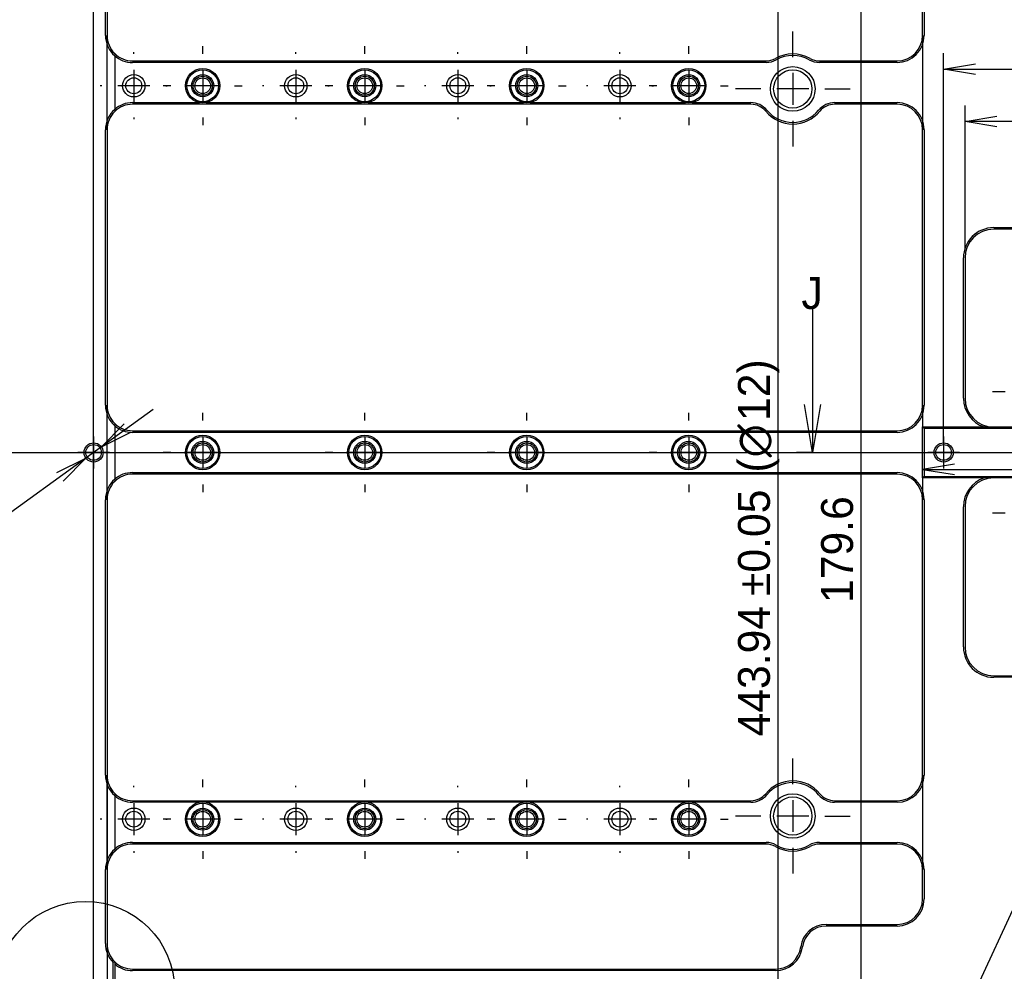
# Model space of a CAD drawing. Extents: x 0 to 826, y -21 to 621.
# Tile 6 of 29: x 192 to 269, y 226 to 300. Entities that reach past the tile are written whole.
import ezdxf
from ezdxf.enums import TextEntityAlignment as Align
from ezdxf.lldxf.tags import DXFTag

# ---------------------------------------------------------------- set-up
doc = ezdxf.new("R2010")
doc.units = 0
doc.layers.get('0').update_dxf_attribs({"linetype": 'CONTINUOUS'})
doc.layers.add('DEFAULT', color=7, linetype='CONTINUOUS')
doc.layers.add('MKA-275630B', color=7, linetype='CONTINUOUS')
doc.styles.add('SEACAD_ARIAL_TTF', font='txt')
doc.styles.add('SEACAD_SOLID_EDGE_ANSI1_SY', font='semeca1.ttf')
tags = doc.linetypes.add('CENTER2', pattern=[28.575, 19.05, -3.175, 3.175, -3.175]).pattern_tags.tags
tags[10:11] = [DXFTag(74, 4), DXFTag(75, 0), DXFTag(340, '0'), DXFTag(46, 0.0), DXFTag(50, 0.0), DXFTag(44, 0.0), DXFTag(45, 0.0)]
tags[8:9] = [DXFTag(74, 4), DXFTag(75, 0), DXFTag(340, '0'), DXFTag(46, 0.0), DXFTag(50, 0.0), DXFTag(44, 0.0), DXFTag(45, 0.0)]
tags[6:7] = [DXFTag(74, 4), DXFTag(75, 0), DXFTag(340, '0'), DXFTag(46, 0.0), DXFTag(50, 0.0), DXFTag(44, 0.0), DXFTag(45, 0.0)]
tags[4:5] = [DXFTag(74, 4), DXFTag(75, 0), DXFTag(340, '0'), DXFTag(46, 0.0), DXFTag(50, 0.0), DXFTag(44, 0.0), DXFTag(45, 0.0)]
tags = doc.linetypes.add('HIDDEN2', pattern=[4.7625, 3.175, -1.5875]).pattern_tags.tags
tags[6:7] = [DXFTag(74, 4), DXFTag(75, 0), DXFTag(340, '0'), DXFTag(46, 0.0), DXFTag(50, 0.0), DXFTag(44, 0.0), DXFTag(45, 0.0)]
tags[4:5] = [DXFTag(74, 4), DXFTag(75, 0), DXFTag(340, '0'), DXFTag(46, 0.0), DXFTag(50, 0.0), DXFTag(44, 0.0), DXFTag(45, 0.0)]
doc.dimstyles.new('JIS', dxfattribs={"dimtxt": 2.5, "dimasz": 2.5, "dimexe": 1.25, "dimexo": 0.75, "dimgap": 1.25, "dimtad": 1, "dimlfac": 0.5, "dimtxsty": 'SEACAD_ARIAL_TTF', "dimsah": 1, "dimcen": 1.25, "dimazin": 3, "dimtfac": 1, "dimtmove": 0, "dimatfit": 3, "dimtolj": 1})

# ---------------------------------------------------------------- blocks, each defined once
blk = doc.blocks.new('SEANNOT_GROUP')
at = {"layer": 'DEFAULT', "color": 7, "linetype": 'CENTER2'}
blk.add_line((25.186, 266.219), (624, 266.219), dxfattribs=at)
blk = doc.blocks.new('SEANNOT_GROUP54')
at = {"layer": 'DEFAULT', "color": 7, "linetype": 'CENTER2'}
for p, q in [((252.815, 297.219), (252.815, 299.219)), ((252.815, 295.969), (252.815, 293.469)), ((250.315, 294.719), (248.315, 294.719)), ((254.065, 294.719), (251.565, 294.719)), ((255.315, 294.719), (257.315, 294.719)), ((252.815, 292.219), (252.815, 290.219))]:
    blk.add_line(p, q, dxfattribs=at)
blk = doc.blocks.new('SEANNOT_GROUP55')
at = {"layer": 'DEFAULT', "color": 7, "linetype": 'CENTER2'}
for p, q in [((244.66, 297.469), (244.66, 298.069)), ((244.66, 296.219), (244.66, 293.719)), ((242.16, 294.969), (241.56, 294.969)), ((245.91, 294.969), (243.41, 294.969)), ((247.16, 294.969), (247.76, 294.969)), ((244.66, 292.469), (244.66, 291.869))]:
    blk.add_line(p, q, dxfattribs=at)
blk = doc.blocks.new('SEANNOT_GROUP56')
at = {"layer": 'DEFAULT', "color": 7, "linetype": 'CENTER2'}
for p, q in [((239.26, 297.469), (239.26, 297.594)), ((239.26, 296.219), (239.26, 293.719)), ((236.76, 294.969), (236.635, 294.969)), ((240.51, 294.969), (238.01, 294.969)), ((241.76, 294.969), (241.885, 294.969)), ((239.26, 292.469), (239.26, 292.344))]:
    blk.add_line(p, q, dxfattribs=at)
blk = doc.blocks.new('SEANNOT_GROUP57')
at = {"layer": 'DEFAULT', "color": 7, "linetype": 'CENTER2'}
for p, q in [((231.96, 297.469), (231.96, 298.069)), ((231.96, 296.219), (231.96, 293.719)), ((229.46, 294.969), (228.86, 294.969)), ((233.21, 294.969), (230.71, 294.969)), ((234.46, 294.969), (235.06, 294.969)), ((231.96, 292.469), (231.96, 291.869))]:
    blk.add_line(p, q, dxfattribs=at)
blk = doc.blocks.new('SEANNOT_GROUP58')
at = {"layer": 'DEFAULT', "color": 7, "linetype": 'CENTER2'}
for p, q in [((226.56, 297.469), (226.56, 297.594)), ((226.56, 296.219), (226.56, 293.719)), ((224.06, 294.969), (223.935, 294.969)), ((227.81, 294.969), (225.31, 294.969)), ((229.06, 294.969), (229.185, 294.969)), ((226.56, 292.469), (226.56, 292.344))]:
    blk.add_line(p, q, dxfattribs=at)
blk = doc.blocks.new('SEANNOT_GROUP59')
at = {"layer": 'DEFAULT', "color": 7, "linetype": 'CENTER2'}
for p, q in [((219.26, 297.469), (219.26, 298.069)), ((219.26, 296.219), (219.26, 293.719)), ((216.76, 294.969), (216.16, 294.969)), ((220.51, 294.969), (218.01, 294.969)), ((221.76, 294.969), (222.36, 294.969)), ((219.26, 292.469), (219.26, 291.869))]:
    blk.add_line(p, q, dxfattribs=at)
blk = doc.blocks.new('SEANNOT_GROUP60')
at = {"layer": 'DEFAULT', "color": 7, "linetype": 'CENTER2'}
for p, q in [((213.86, 297.469), (213.86, 297.594)), ((213.86, 296.219), (213.86, 293.719)), ((211.36, 294.969), (211.235, 294.969)), ((215.11, 294.969), (212.61, 294.969)), ((216.36, 294.969), (216.485, 294.969)), ((213.86, 292.469), (213.86, 292.344))]:
    blk.add_line(p, q, dxfattribs=at)
blk = doc.blocks.new('SEANNOT_GROUP61')
at = {"layer": 'DEFAULT', "color": 7, "linetype": 'CENTER2'}
for p, q in [((206.56, 297.469), (206.56, 298.069)), ((206.56, 296.219), (206.56, 293.719)), ((204.06, 294.969), (203.46, 294.969)), ((207.81, 294.969), (205.31, 294.969)), ((209.06, 294.969), (209.66, 294.969)), ((206.56, 292.469), (206.56, 291.869))]:
    blk.add_line(p, q, dxfattribs=at)
blk = doc.blocks.new('SEANNOT_GROUP62')
at = {"layer": 'DEFAULT', "color": 7, "linetype": 'CENTER2'}
for p, q in [((201.16, 297.469), (201.16, 297.594)), ((201.16, 296.219), (201.16, 293.719)), ((198.66, 294.969), (198.535, 294.969)), ((202.41, 294.969), (199.91, 294.969)), ((203.66, 294.969), (203.785, 294.969)), ((201.16, 292.469), (201.16, 292.344))]:
    blk.add_line(p, q, dxfattribs=at)
blk = doc.blocks.new('SEANNOT_GROUP64')
at = {"layer": 'DEFAULT', "color": 7, "linetype": 'CENTER2'}
for p, q in [((271.965, 273.469), (271.965, 274.469)), ((271.965, 272.219), (271.965, 269.719)), ((269.465, 270.969), (268.465, 270.969)), ((273.215, 270.969), (270.715, 270.969)), ((274.465, 270.969), (275.465, 270.969)), ((271.965, 268.469), (271.965, 267.469))]:
    blk.add_line(p, q, dxfattribs=at)
blk = doc.blocks.new('SEANNOT_GROUP65')
at = {"layer": 'DEFAULT', "color": 7, "linetype": 'CENTER2'}
for p, q in [((271.965, 263.969), (271.965, 264.969)), ((271.965, 262.719), (271.965, 260.219)), ((269.465, 261.469), (268.465, 261.469)), ((273.215, 261.469), (270.715, 261.469)), ((274.465, 261.469), (275.465, 261.469)), ((271.965, 258.969), (271.965, 257.969))]:
    blk.add_line(p, q, dxfattribs=at)
blk = doc.blocks.new('SEANNOT_GROUP67')
at = {"layer": 'DEFAULT', "color": 7, "linetype": 'CENTER2'}
for p, q in [((264.64, 267.469), (264.64, 264.969)), ((265.89, 266.219), (263.39, 266.219))]:
    blk.add_line(p, q, dxfattribs=at)
blk = doc.blocks.new('SEANNOT_GROUP68')
at = {"layer": 'DEFAULT', "color": 7, "linetype": 'CENTER2'}
for p, q in [((244.66, 268.719), (244.66, 269.319)), ((244.66, 267.469), (244.66, 264.969)), ((242.16, 266.219), (241.56, 266.219)), ((245.91, 266.219), (243.41, 266.219)), ((247.16, 266.219), (247.76, 266.219)), ((244.66, 263.719), (244.66, 263.119))]:
    blk.add_line(p, q, dxfattribs=at)
blk = doc.blocks.new('SEANNOT_GROUP69')
at = {"layer": 'DEFAULT', "color": 7, "linetype": 'CENTER2'}
for p, q in [((231.96, 268.719), (231.96, 269.319)), ((231.96, 267.469), (231.96, 264.969)), ((229.46, 266.219), (228.86, 266.219)), ((233.21, 266.219), (230.71, 266.219)), ((234.46, 266.219), (235.06, 266.219)), ((231.96, 263.719), (231.96, 263.119))]:
    blk.add_line(p, q, dxfattribs=at)
blk = doc.blocks.new('SEANNOT_GROUP70')
at = {"layer": 'DEFAULT', "color": 7, "linetype": 'CENTER2'}
for p, q in [((219.26, 268.719), (219.26, 269.319)), ((219.26, 267.469), (219.26, 264.969)), ((216.76, 266.219), (216.16, 266.219)), ((220.51, 266.219), (218.01, 266.219)), ((221.76, 266.219), (222.36, 266.219)), ((219.26, 263.719), (219.26, 263.119))]:
    blk.add_line(p, q, dxfattribs=at)
blk = doc.blocks.new('SEANNOT_GROUP71')
at = {"layer": 'DEFAULT', "color": 7, "linetype": 'CENTER2'}
for p, q in [((206.56, 268.719), (206.56, 269.319)), ((206.56, 267.469), (206.56, 264.969)), ((204.06, 266.219), (203.46, 266.219)), ((207.81, 266.219), (205.31, 266.219)), ((209.06, 266.219), (209.66, 266.219)), ((206.56, 263.719), (206.56, 263.119))]:
    blk.add_line(p, q, dxfattribs=at)
blk = doc.blocks.new('SEANNOT_GROUP72')
at = {"layer": 'DEFAULT', "color": 7, "linetype": 'CENTER2'}
for p, q in [((198.01, 267.469), (198.01, 264.969)), ((199.26, 266.219), (196.76, 266.219))]:
    blk.add_line(p, q, dxfattribs=at)
blk = doc.blocks.new('SEANNOT_GROUP73')
at = {"layer": 'DEFAULT', "color": 7, "linetype": 'CENTER2'}
for p, q in [((252.815, 240.219), (252.815, 242.219)), ((252.815, 238.969), (252.815, 236.469)), ((250.315, 237.719), (248.315, 237.719)), ((254.065, 237.719), (251.565, 237.719)), ((255.315, 237.719), (257.315, 237.719)), ((252.815, 235.219), (252.815, 233.219))]:
    blk.add_line(p, q, dxfattribs=at)
blk = doc.blocks.new('SEANNOT_GROUP74')
at = {"layer": 'DEFAULT', "color": 7, "linetype": 'CENTER2'}
for p, q in [((244.66, 239.969), (244.66, 240.569)), ((244.66, 238.719), (244.66, 236.219)), ((242.16, 237.469), (241.56, 237.469)), ((245.91, 237.469), (243.41, 237.469)), ((247.16, 237.469), (247.76, 237.469)), ((244.66, 234.969), (244.66, 234.369))]:
    blk.add_line(p, q, dxfattribs=at)
blk = doc.blocks.new('SEANNOT_GROUP75')
at = {"layer": 'DEFAULT', "color": 7, "linetype": 'CENTER2'}
for p, q in [((239.26, 239.969), (239.26, 240.094)), ((239.26, 238.719), (239.26, 236.219)), ((236.76, 237.469), (236.635, 237.469)), ((240.51, 237.469), (238.01, 237.469)), ((241.76, 237.469), (241.885, 237.469)), ((239.26, 234.969), (239.26, 234.844))]:
    blk.add_line(p, q, dxfattribs=at)
blk = doc.blocks.new('SEANNOT_GROUP76')
at = {"layer": 'DEFAULT', "color": 7, "linetype": 'CENTER2'}
for p, q in [((231.96, 239.969), (231.96, 240.569)), ((231.96, 238.719), (231.96, 236.219)), ((229.46, 237.469), (228.86, 237.469)), ((233.21, 237.469), (230.71, 237.469)), ((234.46, 237.469), (235.06, 237.469)), ((231.96, 234.969), (231.96, 234.369))]:
    blk.add_line(p, q, dxfattribs=at)
blk = doc.blocks.new('SEANNOT_GROUP77')
at = {"layer": 'DEFAULT', "color": 7, "linetype": 'CENTER2'}
for p, q in [((226.56, 239.969), (226.56, 240.094)), ((226.56, 238.719), (226.56, 236.219)), ((224.06, 237.469), (223.935, 237.469)), ((227.81, 237.469), (225.31, 237.469)), ((229.06, 237.469), (229.185, 237.469)), ((226.56, 234.969), (226.56, 234.844))]:
    blk.add_line(p, q, dxfattribs=at)
blk = doc.blocks.new('SEANNOT_GROUP78')
at = {"layer": 'DEFAULT', "color": 7, "linetype": 'CENTER2'}
for p, q in [((219.26, 239.969), (219.26, 240.569)), ((219.26, 238.719), (219.26, 236.219)), ((216.76, 237.469), (216.16, 237.469)), ((220.51, 237.469), (218.01, 237.469)), ((221.76, 237.469), (222.36, 237.469)), ((219.26, 234.969), (219.26, 234.369))]:
    blk.add_line(p, q, dxfattribs=at)
blk = doc.blocks.new('SEANNOT_GROUP79')
at = {"layer": 'DEFAULT', "color": 7, "linetype": 'CENTER2'}
for p, q in [((213.86, 239.969), (213.86, 240.094)), ((213.86, 238.719), (213.86, 236.219)), ((211.36, 237.469), (211.235, 237.469)), ((215.11, 237.469), (212.61, 237.469)), ((216.36, 237.469), (216.485, 237.469)), ((213.86, 234.969), (213.86, 234.844))]:
    blk.add_line(p, q, dxfattribs=at)
blk = doc.blocks.new('SEANNOT_GROUP80')
at = {"layer": 'DEFAULT', "color": 7, "linetype": 'CENTER2'}
for p, q in [((206.56, 239.969), (206.56, 240.569)), ((206.56, 238.719), (206.56, 236.219)), ((204.06, 237.469), (203.46, 237.469)), ((207.81, 237.469), (205.31, 237.469)), ((209.06, 237.469), (209.66, 237.469)), ((206.56, 234.969), (206.56, 234.369))]:
    blk.add_line(p, q, dxfattribs=at)
blk = doc.blocks.new('SEANNOT_GROUP81')
at = {"layer": 'DEFAULT', "color": 7, "linetype": 'CENTER2'}
for p, q in [((201.16, 239.969), (201.16, 240.094)), ((201.16, 238.719), (201.16, 236.219)), ((198.66, 237.469), (198.535, 237.469)), ((202.41, 237.469), (199.91, 237.469)), ((203.66, 237.469), (203.785, 237.469)), ((201.16, 234.969), (201.16, 234.844))]:
    blk.add_line(p, q, dxfattribs=at)
blk = doc.blocks.new('SEANNOT_GROUP260')
at = {"layer": 'DEFAULT', "color": 7, "linetype": 'CONTINUOUS'}
for p, q in [((276.214, 233.186), (276.214, 238.186)), ((281.301, 238.186), (281.301, 233.186)), ((292.25, 238.186), (292.25, 233.186)), ((297.25, 238.186), (297.25, 233.186)), ((272.53, 235.686), (276.214, 235.686))]:
    blk.add_line(p, q, dxfattribs=at)
for points in [[(276.214, 233.186), (302.25, 233.186), (302.25, 238.186), (276.214, 238.186)], [(272.53, 235.686), (264.956, 219.399)], [(266.388, 221.49), (264.956, 219.399), (265.633, 221.841)]]:
    blk.add_lwpolyline(points, dxfattribs=at)
for s, style, p in [('l', 'SEACAD_SOLID_EDGE_ANSI1_SY', (276.839, 236.936)), ('O', 'SEACAD_SOLID_EDGE_ANSI1_SY', (281.926, 236.936)), ('0.04', 'SEACAD_ARIAL_TTF', (284.777, 236.936)), ('A', 'SEACAD_ARIAL_TTF', (293.582, 236.936)), ('B', 'SEACAD_ARIAL_TTF', (298.582, 236.936))]:
    blk.add_text(s, height=2.5, dxfattribs=dict(at, style=style)).set_placement(p, align=Align.TOP_LEFT)
blk = doc.blocks.new('SE')
at = {"layer": 'MKA-275630B', "color": 7, "linetype": 'CONTINUOUS'}
for p, q in [((198.935, 298.919), (198.935, 304.719)), ((199.06, 304.719), (199.06, 298.919)), ((262.99, 298.919), (262.99, 301.219)), ((263.115, 301.219), (263.115, 298.919)), ((199.66, 297.49), (199.66, 297.32)), ((199.66, 297.32), (199.66, 293.117)), ((201.06, 296.919), (250.724, 296.919)), ((250.724, 296.794), (201.06, 296.794)), ((254.906, 296.919), (260.99, 296.919)), ((260.99, 296.794), (254.906, 296.794)), ((201.06, 293.644), (206.301, 293.644)), ((249.533, 293.519), (201.06, 293.519)), ((206.819, 293.644), (219.001, 293.644)), ((219.519, 293.644), (231.701, 293.644)), ((232.219, 293.644), (244.401, 293.644)), ((244.919, 293.644), (249.533, 293.644)), ((256.097, 293.644), (260.99, 293.644)), ((260.99, 293.519), (256.097, 293.519)), ((199.66, 293.117), (199.66, 292.947)), ((198.935, 269.919), (198.935, 291.519)), ((199.06, 291.519), (199.06, 269.919)), ((262.99, 269.919), (262.99, 291.519)), ((263.115, 291.519), (263.115, 269.919)), ((268.565, 283.844), (270.84, 283.844)), ((270.84, 283.719), (268.565, 283.719)), ((266.19, 270.469), (266.19, 281.469)), ((266.315, 281.469), (266.315, 270.469)), ((199.66, 268.49), (199.66, 268.32)), ((199.66, 268.32), (199.66, 264.117)), ((201.06, 267.919), (260.99, 267.919)), ((262.99, 268.219), (275.34, 268.219)), ((262.99, 264.219), (262.99, 268.219)), ((263.115, 268.094), (262.99, 268.219)), ((275.34, 268.094), (263.115, 268.094)), ((263.115, 268.094), (263.115, 264.344)), ((260.99, 267.794), (201.06, 267.794)), ((199.66, 264.117), (199.66, 263.947)), ((201.06, 264.644), (260.99, 264.644)), ((260.99, 264.519), (201.06, 264.519)), ((263.115, 264.344), (262.99, 264.219)), ((275.34, 264.219), (262.99, 264.219)), ((263.115, 264.344), (275.34, 264.344)), ((198.935, 240.919), (198.935, 262.519)), ((199.06, 262.519), (199.06, 240.919)), ((262.99, 240.919), (262.99, 262.519)), ((263.115, 262.519), (263.115, 240.919)), ((266.19, 250.969), (266.19, 261.969)), ((266.315, 261.969), (266.315, 250.969)), ((268.565, 248.719), (270.84, 248.719)), ((270.84, 248.594), (268.565, 248.594)), ((199.66, 239.49), (199.66, 239.32)), ((199.66, 239.32), (199.66, 235.117)), ((201.06, 238.919), (249.533, 238.919)), ((206.301, 238.794), (201.06, 238.794)), ((219.001, 238.794), (206.819, 238.794)), ((231.701, 238.794), (219.519, 238.794)), ((244.401, 238.794), (232.219, 238.794)), ((249.533, 238.794), (244.919, 238.794)), ((256.097, 238.919), (260.99, 238.919)), ((260.99, 238.794), (256.097, 238.794)), ((201.06, 235.644), (250.724, 235.644)), ((250.724, 235.519), (201.06, 235.519)), ((254.906, 235.644), (260.99, 235.644)), ((260.99, 235.519), (254.906, 235.519)), ((199.66, 235.117), (199.66, 234.947)), ((198.935, 227.719), (198.935, 233.519)), ((199.06, 233.519), (199.06, 227.719)), ((262.99, 231.219), (262.99, 233.519)), ((263.115, 233.519), (263.115, 231.219)), ((255.429, 229.219), (260.99, 229.219)), ((260.99, 229.094), (255.429, 229.094)), ((199.66, 226.29), (199.535, 226.239)), ((199.535, 162.309), (199.535, 226.239)), ((199.66, 226.29), (199.66, 162.309)), ((201.06, 225.719), (251.46, 225.719)), ((251.46, 225.594), (201.06, 225.594))]:
    blk.add_line(p, q, dxfattribs=at)
at = {"layer": 'MKA-275630B', "color": 7, "linetype": 'HIDDEN2'}
for p, q in [((199.06, 291.519), (199.06, 298.919)), ((262.99, 298.919), (262.99, 291.519)), ((199.06, 262.519), (199.06, 269.919)), ((262.99, 269.919), (262.99, 268.219)), ((262.99, 264.219), (262.99, 262.519)), ((199.06, 233.519), (199.06, 240.919)), ((262.99, 240.919), (262.99, 233.519))]:
    blk.add_line(p, q, dxfattribs=at)
for centre, radius in [((252.815, 294.719), 1.75), ((201.16, 294.969), 0.875), ((213.86, 294.969), 0.875), ((226.56, 294.969), 0.875), ((239.26, 294.969), 0.875), ((201.16, 294.969), 0.625), ((213.86, 294.969), 0.625), ((226.56, 294.969), 0.625), ((239.26, 294.969), 0.625), ((252.815, 237.719), 1.75), ((201.16, 237.469), 0.875), ((201.16, 237.469), 0.625), ((213.86, 237.469), 0.875), ((213.86, 237.469), 0.625), ((226.56, 237.469), 0.875), ((226.56, 237.469), 0.625), ((239.26, 237.469), 0.875), ((239.26, 237.469), 0.625)]:
    blk.add_circle(centre, radius, dxfattribs=at)
at = {"layer": 'MKA-275630B', "color": 7, "linetype": 'CONTINUOUS'}
for centre, radius in [((206.56, 294.969), 1.35), ((206.56, 294.969), 1.25), ((206.56, 294.969), 0.865), ((206.56, 294.969), 0.75), ((219.26, 294.969), 1.35), ((219.26, 294.969), 1.25), ((219.26, 294.969), 0.865), ((219.26, 294.969), 0.75), ((231.96, 294.969), 1.35), ((231.96, 294.969), 1.25), ((231.96, 294.969), 0.865), ((231.96, 294.969), 0.75), ((244.66, 294.969), 1.35), ((244.66, 294.969), 1.25), ((244.66, 294.969), 0.865), ((244.66, 294.969), 0.75), ((252.815, 294.719), 1.5), ((206.56, 294.969), 0.615), ((219.26, 294.969), 0.615), ((231.96, 294.969), 0.615), ((244.66, 294.969), 0.615), ((206.56, 266.219), 1.35), ((206.56, 266.219), 1.25), ((206.56, 266.219), 0.865), ((219.26, 266.219), 1.35), ((219.26, 266.219), 1.25), ((219.26, 266.219), 0.865), ((231.96, 266.219), 1.35), ((231.96, 266.219), 1.25), ((231.96, 266.219), 0.865), ((244.66, 266.219), 1.35), ((244.66, 266.219), 1.25), ((244.66, 266.219), 0.865), ((198.01, 266.219), 0.75), ((198.01, 266.219), 0.615), ((206.56, 266.219), 0.75), ((206.56, 266.219), 0.615), ((219.26, 266.219), 0.75), ((219.26, 266.219), 0.615), ((231.96, 266.219), 0.75), ((231.96, 266.219), 0.615), ((244.66, 266.219), 0.75), ((244.66, 266.219), 0.615), ((264.64, 266.219), 0.75), ((264.64, 266.219), 0.615), ((206.56, 237.469), 1.35), ((206.56, 237.469), 1.25), ((219.26, 237.469), 1.35), ((219.26, 237.469), 1.25), ((231.96, 237.469), 1.35), ((231.96, 237.469), 1.25), ((244.66, 237.469), 1.35), ((244.66, 237.469), 1.25), ((252.815, 237.719), 1.5), ((206.56, 237.469), 0.865), ((206.56, 237.469), 0.75), ((206.56, 237.469), 0.615), ((219.26, 237.469), 0.865), ((219.26, 237.469), 0.75), ((219.26, 237.469), 0.615), ((231.96, 237.469), 0.865), ((231.96, 237.469), 0.75), ((231.96, 237.469), 0.615), ((244.66, 237.469), 0.865), ((244.66, 237.469), 0.75), ((244.66, 237.469), 0.615)]:
    blk.add_circle(centre, radius, dxfattribs=at)
for centre, radius, start, end in [((201.06, 298.919), 2.125, 180, 228.78979), ((201.06, 298.919), 2, 180, 225.573), ((260.99, 298.919), 2.125, 270, 0), ((260.99, 298.919), 2, 270, 0), ((201.06, 298.919), 2, 225.573, 270), ((201.06, 298.919), 2.125, 228.78979, 270), ((252.815, 294.719), 2.75, 60.52707, 119.47293), ((252.815, 294.719), 2.625, 60.52707, 119.47293), ((250.724, 298.419), 1.5, 270, 299.47293), ((250.724, 298.419), 1.625, 270, 299.47293), ((254.906, 298.419), 1.625, 240.52707, 270), ((254.906, 298.419), 1.5, 240.52707, 270), ((201.06, 291.519), 2.125, 90, 131.21021), ((201.06, 291.519), 2, 90, 134.427), ((249.533, 292.019), 1.625, 39.4418, 90), ((249.533, 292.019), 1.5, 39.4418, 90), ((256.097, 292.019), 1.625, 90, 140.5582), ((256.097, 292.019), 1.5, 90, 140.5582), ((260.99, 291.519), 2.125, 0, 90), ((260.99, 291.519), 2, 0, 90), ((201.06, 291.519), 2.125, 131.21021, 180), ((201.06, 291.519), 2, 134.427, 180), ((252.815, 294.719), 2.75, 219.4418, 320.5582), ((252.815, 294.719), 2.625, 219.4418, 320.5582), ((268.565, 281.469), 2.375, 90, 180), ((268.565, 281.469), 2.25, 90, 180), ((268.565, 270.469), 2.375, 180, 251.32828), ((268.565, 270.469), 2.25, 180, 270), ((201.06, 269.919), 2.125, 180, 228.78979), ((201.06, 269.919), 2, 180, 225.573), ((260.99, 269.919), 2.125, 270, 0), ((260.99, 269.919), 2, 270, 0), ((201.06, 269.919), 2, 225.573, 270), ((201.06, 269.919), 2.125, 228.78979, 270), ((201.06, 262.519), 2.125, 131.21021, 180), ((201.06, 262.519), 2.125, 90, 131.21021), ((201.06, 262.519), 2, 90, 134.427), ((260.99, 262.519), 2.125, 0, 90), ((260.99, 262.519), 2, 0, 90), ((268.565, 261.969), 2.375, 108.67172, 180), ((268.565, 261.969), 2.25, 90, 180), ((201.06, 262.519), 2, 134.427, 180), ((268.565, 250.969), 2.375, 180, 270), ((268.565, 250.969), 2.25, 180, 270), ((201.06, 240.919), 2.125, 180, 228.78979), ((201.06, 240.919), 2, 180, 225.573), ((260.99, 240.919), 2.125, 270, 0), ((260.99, 240.919), 2, 270, 0), ((252.815, 237.719), 2.75, 39.4418, 140.5582), ((252.815, 237.719), 2.625, 39.4418, 140.5582), ((201.06, 240.919), 2, 225.573, 270), ((201.06, 240.919), 2.125, 228.78979, 270), ((249.533, 240.419), 1.5, 270, 320.5582), ((249.533, 240.419), 1.625, 270, 320.5582), ((256.097, 240.419), 1.625, 219.4418, 270), ((256.097, 240.419), 1.5, 219.4418, 270), ((201.06, 233.519), 2.125, 90, 131.21021), ((201.06, 233.519), 2, 90, 134.427), ((250.724, 234.019), 1.625, 60.52707, 90), ((250.724, 234.019), 1.5, 60.52707, 90), ((252.815, 237.719), 2.625, 240.52707, 299.47293), ((254.906, 234.019), 1.625, 90, 119.47293), ((254.906, 234.019), 1.5, 90, 119.47293), ((260.99, 233.519), 2.125, 0, 90), ((260.99, 233.519), 2, 0, 90), ((201.06, 233.519), 2.125, 131.21021, 180), ((201.06, 233.519), 2, 134.427, 180), ((252.815, 237.719), 2.75, 240.52707, 299.47293), ((260.99, 231.219), 2.125, 270, 0), ((260.99, 231.219), 2, 270, 0), ((255.429, 227.219), 2, 90, 172.81924), ((255.429, 227.219), 1.875, 90, 172.81924), ((201.06, 227.719), 2.125, 180, 224.13944), ((201.06, 227.719), 2, 180, 225.573), ((251.46, 227.719), 2, 270, 352.81924), ((251.46, 227.719), 2.125, 270, 352.81924), ((201.06, 227.719), 2, 225.573, 270), ((201.06, 227.719), 2.125, 228.78979, 270)]:
    blk.add_arc(centre, radius, start, end, dxfattribs=at)
blk = doc.blocks.new('DMBLK299')
at = {"layer": 'DEFAULT', "color": 7, "linetype": 'CONTINUOUS'}
for p, q in [((198.01, 167.409), (198.01, 486.435)), ((485.62, 372.529), (485.62, 486.435)), ((485.62, 485.185), (198.01, 485.185))]:
    blk.add_line(p, q, dxfattribs=at)
for points in [[(332.386, 485.81), (332.386, 490.81), (345.646, 490.81), (345.646, 485.81), (332.386, 485.81)], [(200.51, 484.768), (198.01, 485.185), (200.51, 485.602)], [(483.12, 484.768), (485.62, 485.185), (483.12, 485.602)]]:
    blk.add_lwpolyline(points, dxfattribs=at)
at = {"layer": 'DEFAULT', "color": 7, "linetype": 'CONTINUOUS', "style": 'SEACAD_ARIAL_TTF'}
for s, p in [('575.22', (333.636, 489.56)), (' (E)', (345.646, 488.31))]:
    blk.add_text(s, height=2.5, dxfattribs=at).set_placement(p, align=Align.TOP_LEFT)
blk = doc.blocks.new('DMBLK307')
at = {"layer": 'DEFAULT', "color": 7, "linetype": 'CONTINUOUS'}
for p, q in [((297.235, 377.204), (96.906, 377.204)), ((98.156, 377.204), (98.156, 155.234)), ((334.065, 155.234), (96.906, 155.234))]:
    blk.add_line(p, q, dxfattribs=at)
for points in [[(98.573, 374.704), (98.156, 377.204), (97.74, 374.704)], [(97.531, 259.588), (92.531, 259.588), (92.531, 272.849), (97.531, 272.849), (97.531, 259.588)], [(98.573, 157.734), (98.156, 155.234), (97.74, 157.734)]]:
    blk.add_lwpolyline(points, dxfattribs=at)
at = {"layer": 'DEFAULT', "color": 7, "linetype": 'CONTINUOUS', "style": 'SEACAD_ARIAL_TTF'}
blk.add_text('443.94', height=2.5, rotation=90, dxfattribs=at).set_placement((93.781, 260.838), align=Align.TOP_LEFT)
blk = doc.blocks.new('DMBLK312')
at = {"layer": 'DEFAULT', "color": 7, "linetype": 'CONTINUOUS'}
for p, q in [((223.329, 358.879), (113.268, 358.879)), ((114.518, 358.879), (114.518, 173.559)), ((223.455, 173.559), (113.268, 173.559))]:
    blk.add_line(p, q, dxfattribs=at)
for points in [[(114.934, 356.379), (114.518, 358.879), (114.101, 356.379)], [(114.934, 176.059), (114.518, 173.559), (114.101, 176.059)]]:
    blk.add_lwpolyline(points, dxfattribs=at)
at = {"layer": 'DEFAULT', "color": 7, "linetype": 'CONTINUOUS', "style": 'SEACAD_ARIAL_TTF'}
for s, p in [('±0.05', (111.393, 267.349)), ('370.64', (111.393, 256.338))]:
    blk.add_text(s, height=2.5, rotation=90, dxfattribs=at).set_placement(p, align=Align.TOP_LEFT)
blk = doc.blocks.new('DMBLK314')
at = {"layer": 'DEFAULT', "color": 7, "linetype": 'CONTINUOUS'}
for p, q in [((262.24, 311.119), (256.91, 311.119)), ((258.16, 311.119), (258.16, 221.319)), ((262.24, 221.319), (256.91, 221.319))]:
    blk.add_line(p, q, dxfattribs=at)
for points in [[(258.576, 308.619), (258.16, 311.119), (257.743, 308.619)], [(258.576, 223.819), (258.16, 221.319), (257.743, 223.819)]]:
    blk.add_lwpolyline(points, dxfattribs=at)
at = {"layer": 'DEFAULT', "color": 7, "linetype": 'CONTINUOUS', "style": 'SEACAD_ARIAL_TTF'}
blk.add_text('179.6', height=2.5, rotation=90, dxfattribs=at).set_placement((255.035, 254.422), align=Align.TOP_LEFT)
blk = doc.blocks.new('DMBLK315')
at = {"layer": 'DEFAULT', "color": 7, "linetype": 'CONTINUOUS'}
for p, q in [((266.315, 282.219), (266.315, 293.424)), ((417.315, 282.219), (417.315, 293.424)), ((417.315, 292.174), (266.315, 292.174))]:
    blk.add_line(p, q, dxfattribs=at)
for points in [[(268.815, 291.758), (266.315, 292.174), (268.815, 292.591)], [(414.815, 291.758), (417.315, 292.174), (414.815, 292.591)]]:
    blk.add_lwpolyline(points, dxfattribs=at)
at = {"layer": 'DEFAULT', "color": 7, "linetype": 'CONTINUOUS', "style": 'SEACAD_ARIAL_TTF'}
blk.add_text('302', height=2.5, dxfattribs=at).set_placement((338.88, 295.299), align=Align.TOP_LEFT)
blk = doc.blocks.new('DMBLK316')
at = {"layer": 'DEFAULT', "color": 7, "linetype": 'CONTINUOUS'}
blk.add_line((262.99, 264.897), (420.64, 264.897), dxfattribs=at)
for points in [[(265.49, 265.314), (262.99, 264.897), (265.49, 264.48)], [(418.14, 265.314), (420.64, 264.897), (418.14, 264.48)]]:
    blk.add_lwpolyline(points, dxfattribs=at)
at = {"layer": 'DEFAULT', "color": 7, "linetype": 'CONTINUOUS', "style": 'SEACAD_ARIAL_TTF'}
blk.add_text('315.3', height=2.5, dxfattribs=at).set_placement((337.413, 268.022), align=Align.TOP_LEFT)
blk = doc.blocks.new('DMBLK321')
at = {"layer": 'DEFAULT', "color": 7, "linetype": 'CONTINUOUS'}
for p, q in [((264.64, 266.969), (264.64, 297.514)), ((418.99, 266.969), (418.99, 297.514)), ((264.64, 296.264), (418.99, 296.264))]:
    blk.add_line(p, q, dxfattribs=at)
for points in [[(267.14, 295.847), (264.64, 296.264), (267.14, 296.68)], [(416.49, 295.847), (418.99, 296.264), (416.49, 296.68)]]:
    blk.add_lwpolyline(points, dxfattribs=at)
at = {"layer": 'DEFAULT', "color": 7, "linetype": 'CONTINUOUS', "style": 'SEACAD_ARIAL_TTF'}
for s, p in [('±0.05', (337.918, 299.389)), (' (M3)', (346.668, 299.389)), ('308.7', (328.864, 299.389))]:
    blk.add_text(s, height=2.5, dxfattribs=at).set_placement(p, align=Align.TOP_LEFT)
blk = doc.blocks.new('SE40')
at = {"color": 7, "linetype": 'CONTINUOUS', "style": 'SEACAD_ARIAL_TTF'}
blk.add_text('J', height=2.5, dxfattribs=at).set_placement((281.282, 279.969), align=Align.TOP_LEFT)
blk = doc.blocks.new('SE41')
at = {"color": 7, "linetype": 'CONTINUOUS', "style": 'SEACAD_ARIAL_TTF'}
blk.add_text('J', height=2.5, dxfattribs=at).set_placement((253.494, 279.969), align=Align.TOP_LEFT)
blk = doc.blocks.new('SE42')
at = {"color": 7, "linetype": 'CONTINUOUS'}
for points in [[(282.151, 277.469), (282.151, 266.219)], [(282.776, 269.969), (282.151, 266.219), (281.526, 269.969)]]:
    blk.add_lwpolyline(points, dxfattribs=at)
blk = doc.blocks.new('SE43')
at = {"color": 7, "linetype": 'CONTINUOUS'}
for points in [[(254.364, 277.469), (254.364, 266.219)], [(254.989, 269.969), (254.364, 266.219), (253.739, 269.969)]]:
    blk.add_lwpolyline(points, dxfattribs=at)
blk = doc.blocks.new('SE39')
at = {"layer": 'DEFAULT', "color": 7, "linetype": 'CENTER2'}
for p, q in [((254.364, 266.219), (253.114, 266.219)), ((282.151, 266.219), (283.401, 266.219))]:
    blk.add_line(p, q, dxfattribs=at)
at = {"layer": 'DEFAULT', "color": 7, "linetype": 'CENTER2', "const_width": 0.0002}
blk.add_lwpolyline([(282.151, 266.219), (264.64, 266.219), (254.364, 266.219)], dxfattribs=at)
at = {"layer": 'DEFAULT'}
for name in ['SE41', 'SE40', 'SE43', 'SE42']:
    blk.add_blockref(name, (0, 0), dxfattribs=at)
blk = doc.blocks.new('SE52')
at = {"color": 7, "linetype": 'CONTINUOUS', "style": 'SEACAD_ARIAL_TTF'}
blk.add_text('M', height=2.5, dxfattribs=at).set_placement((186.764, 225.567), align=Align.TOP_LEFT)
blk = doc.blocks.new('SE51')
at = {"layer": 'DEFAULT', "color": 7, "linetype": 'CENTER2'}
blk.add_circle((197.373, 224.04), 6.987, dxfattribs=at)
at = {"layer": 'DEFAULT'}
blk.add_blockref('SE52', (0, 0), dxfattribs=at)
blk = doc.blocks.new('DMBLK366')
at = {"layer": 'DEFAULT', "color": 7, "linetype": 'CONTINUOUS'}
for p, q in [((202.666, 269.592), (197.403, 265.779)), ((197.403, 265.779), (171.289, 246.86))]:
    blk.add_line(p, q, dxfattribs=at)
for points in [[(200.397, 268.463), (198.617, 266.659), (200.886, 267.788)], [(195.134, 264.649), (197.403, 265.779), (195.623, 263.975)]]:
    blk.add_lwpolyline(points, dxfattribs=at)
at = {"layer": 'DEFAULT', "color": 7, "linetype": 'CONTINUOUS', "style": 'SEACAD_ARIAL_TTF'}
for s, p in [(' THRU', (179.055, 256.345)), ('80XM3', (170.165, 249.904))]:
    blk.add_text(s, height=2.5, rotation=35.92234, dxfattribs=at).set_placement(p, align=Align.TOP_LEFT)
blk = doc.blocks.new('DMBLK383')
at = {"layer": 'DEFAULT', "color": 7, "linetype": 'CONTINUOUS'}
for p, q in [((269.565, 377.204), (250.395, 377.204)), ((251.645, 377.204), (251.645, 155.234)), ((269.565, 155.234), (250.395, 155.234))]:
    blk.add_line(p, q, dxfattribs=at)
for points in [[(252.062, 374.704), (251.645, 377.204), (251.228, 374.704)], [(252.062, 157.734), (251.645, 155.234), (251.228, 157.734)]]:
    blk.add_lwpolyline(points, dxfattribs=at)
for s, style, p in [('12)', 'SEACAD_ARIAL_TTF', (248.52, 268.688)), ('O', 'SEACAD_SOLID_EDGE_ANSI1_SY', (248.52, 265.837)), (' (', 'SEACAD_ARIAL_TTF', (248.52, 263.718)), ('±0.05', 'SEACAD_ARIAL_TTF', (248.52, 254.968)), ('443.94', 'SEACAD_ARIAL_TTF', (248.52, 243.957))]:
    blk.add_text(s, height=2.5, rotation=90, dxfattribs=dict(at, style=style)).set_placement(p, align=Align.TOP_LEFT)
blk = doc.blocks.new('DMBLK389')
at = {"layer": 'DEFAULT', "color": 7, "linetype": 'CONTINUOUS'}
for p, q in [((199.06, 261.769), (199.06, 57.531)), ((484.57, 261.769), (484.57, 57.531)), ((199.06, 58.781), (484.57, 58.781))]:
    blk.add_line(p, q, dxfattribs=at)
for points in [[(201.56, 59.197), (199.06, 58.781), (201.56, 58.364)], [(482.07, 59.197), (484.57, 58.781), (482.07, 58.364)]]:
    blk.add_lwpolyline(points, dxfattribs=at)
at = {"layer": 'DEFAULT', "color": 7, "linetype": 'CONTINUOUS', "style": 'SEACAD_ARIAL_TTF'}
blk.add_text('571.02', height=2.5, dxfattribs=at).set_placement((336.435, 61.906), align=Align.TOP_LEFT)

msp = doc.modelspace()

# ---------------------------------------------------------------- block references
at = {"layer": 'DEFAULT'}
for name in ['SE', 'SEANNOT_GROUP54', 'SEANNOT_GROUP61', 'SEANNOT_GROUP59', 'SEANNOT_GROUP57', 'SEANNOT_GROUP55', 'SEANNOT_GROUP62', 'SEANNOT_GROUP60', 'SEANNOT_GROUP58', 'SEANNOT_GROUP56', 'SE39', 'SEANNOT_GROUP64', 'SEANNOT_GROUP71', 'SEANNOT_GROUP70', 'SEANNOT_GROUP69', 'SEANNOT_GROUP68', 'SEANNOT_GROUP72', 'SEANNOT_GROUP67', 'SEANNOT_GROUP', 'SEANNOT_GROUP65', 'SEANNOT_GROUP73', 'SEANNOT_GROUP81', 'SEANNOT_GROUP80', 'SEANNOT_GROUP79', 'SEANNOT_GROUP78', 'SEANNOT_GROUP77', 'SEANNOT_GROUP76', 'SEANNOT_GROUP75', 'SEANNOT_GROUP74', 'SEANNOT_GROUP260', 'SE51']:
    msp.add_blockref(name, (0, 0), dxfattribs=at)

# ---------------------------------------------------------------- dimensions: what is measured, and where the dimension line sits
at = {"layer": 'DEFAULT', "color": 7, "linetype": 'CONTINUOUS'}
for base, p1, p2, text, override, picture, middle in [((198.0099, 485.185), (485.6199, 368.7787), (198.0099, 163.6587), '\\A1;<> (E)', {"dimgap": -1.25, "dimlfac": 2}, 'DMBLK299', (341.8149, 485.185)), ((266.3149, 292.1744), (417.3149, 281.4687), (266.3149, 281.4687), '\\A1;<>', {"dimlfac": 2}, 'DMBLK315', (341.8149, 292.1744)), ((484.5699, 58.7806), (199.0599, 262.5187), (484.5699, 269.9187), '\\A1;<>', {"dimlfac": 2}, 'DMBLK389', (341.8149, 58.7806))]:
    dim = msp.add_linear_dim(base=base, p1=p1, p2=p2, text=text, dimstyle='JIS', override=override, dxfattribs=at)
    dim.commit()
    dim.dimension.update_dxf_attribs({"geometry": picture, "text_midpoint": middle, "dimtype": 160})
for base, p1, p2, angle, text, override, picture, middle, dimtype in [((98.1565, 155.2337), (304.9849, 377.2037), (341.8149, 155.2337), 90, '\\A1;<>', {"dimgap": -1.25, "dimlfac": 2}, 'DMBLK307', (98.1565, 266.2187), 160), ((251.6449, 377.2037), (270.3149, 377.2037), (270.3149, 155.2337), 270, '\\A1;<>%%p0.05 (%%C12)', {"dimlfac": 2}, 'DMBLK383', (251.6449, 258.8496), 161), ((114.5176, 358.8787), (224.0791, 358.8787), (224.205, 173.5587), 270.038927, '\\A1;<>%%p0.05', {"dimlfac": 2}, 'DMBLK312', (114.5176, 266.2187), 161), ((258.1595, 311.1187), (262.9899, 311.1187), (262.9899, 221.3187), 270, '\\A1;<>', {"dimlfac": 2}, 'DMBLK314', (258.1595, 258.824), 161), ((264.6399, 296.2636), (264.6399, 266.2187), (418.9899, 266.2187), 0, '\\A1;<>%%p0.05 (M3)', {"dimlfac": 2}, 'DMBLK321', (341.8149, 296.2636), 161), ((262.9899, 264.897), (262.9899, 268.2187), (420.6399, 268.2187), 0, '\\A1;<>', {"dimlfac": 2}, 'DMBLK316', (341.8149, 264.897), 161)]:
    dim = msp.add_linear_dim(base=base, p1=p1, p2=p2, angle=angle, text=text, dimstyle='JIS', override=override, dxfattribs=at)
    dim.commit()
    dim.dimension.update_dxf_attribs({"geometry": picture, "text_midpoint": middle, "dimtype": dimtype})
dim = msp.add_diameter_dim_2p(p1=(198.6173, 266.6588), p2=(197.4026, 265.7787), text='\\A1;80XM3 {} THRU', dimstyle='JIS', override={"dimlfac": 2, "dimtmove": 1}, dxfattribs=at)
dim.commit()
dim.dimension.update_dxf_attribs({"geometry": 'DMBLK366', "text_midpoint": (190.2232, 260.5774), "dimtype": 163})

doc.saveas('drawing.dxf')
